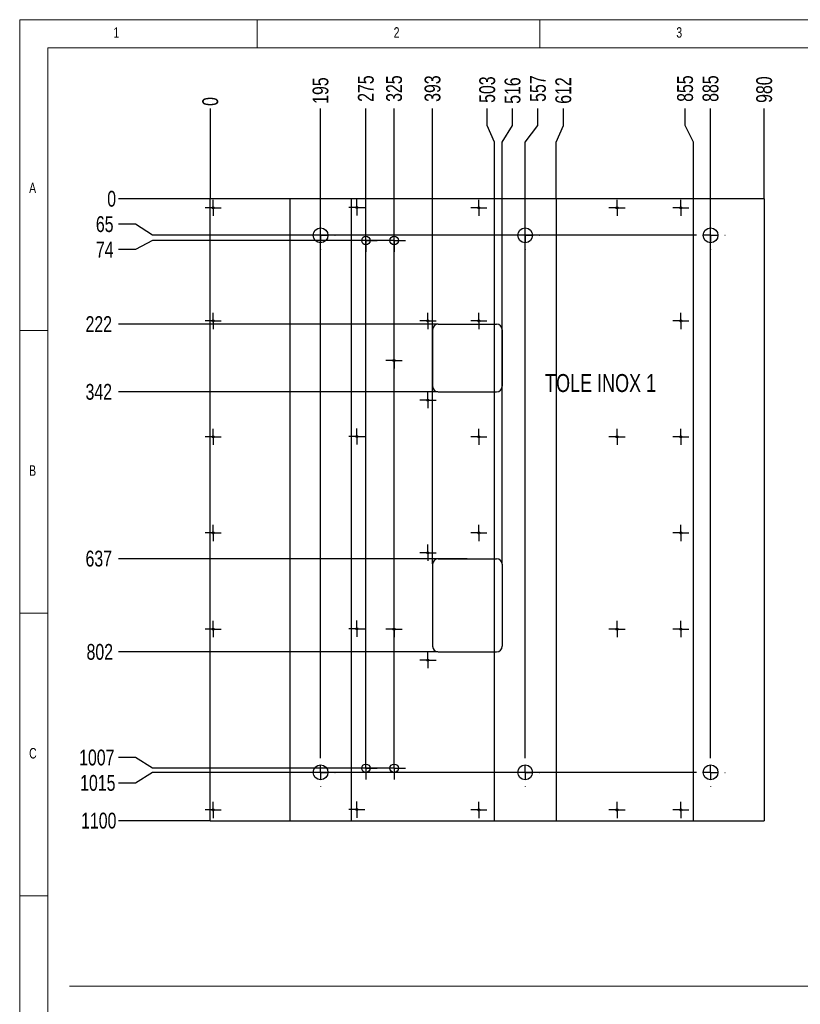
# Model space of a CAD drawing. Header units: millimetres. Extents: x 5 to 589, y 5 to 415.
# Tile 4 of 13: x 5 to 143, y 241 to 415. Entities that reach past the tile are written whole.
import ezdxf

# ---------------------------------------------------------------- set-up
doc = ezdxf.new("R2010")
doc.units = ezdxf.units.MM
doc.header["$PDSIZE"] = -1
doc.linetypes.add('CENTERX2', pattern=[20.32, 12.7, -2.54, 2.54, -2.54])
for name, color, linetype in [('COTES', 1, 'Continuous'), ('GRAVURES', 9, 'Continuous'), ('NOTES', 6, 'Continuous'), ('TRAIT-MIXTES', 3, 'CENTERX2')]:
    doc.layers.add(name, color=color, linetype=linetype)
doc.layers.add('TRAIT-FORT', color=4, linetype='Continuous', lineweight=25)
doc.styles.add('SLDTEXTSTYLE0', font='TXT', dxfattribs={"width": 0.75})
doc.dimstyles.new('SLDDIMSTYLE0', dxfattribs={"dimtxt": 2.8, "dimasz": 0.266667, "dimexe": 0, "dimexo": 0.0625, "dimgap": 0.7, "dimtad": 0, "dimtih": 1, "dimtoh": 1, "dimdec": 0, "dimlfac": 10, "dimrnd": 1e-09, "dimdsep": 46, "dimtxsty": 'SLDTEXTSTYLE0', "dimblk1": 'ORIGIN', "dimblk2": 'ORIGIN', "dimsah": 1, "dimcen": 0.09, "dimadec": 0, "dimazin": 2, "dimtfac": 1, "dimtdec": 0, "dimtofl": 0, "dimtmove": 0, "dimatfit": 3, "dimldrblk": 'ORIGIN', "dimfxl": 1, "dimfrac": 2, "dimtolj": 1, "dimtzin": 12, "dimarcsym": 0})
doc.dimstyles.new('SLDDIMSTYLE1', dxfattribs={"dimtxt": 2.8, "dimasz": 1.5, "dimexe": 0, "dimexo": 0.0625, "dimgap": 0.7, "dimtad": 0, "dimtih": 1, "dimtoh": 1, "dimdec": 0, "dimlfac": 10, "dimrnd": 1e-09, "dimzin": 12, "dimdsep": 46, "dimtxsty": 'SLDTEXTSTYLE0', "dimsah": 1, "dimcen": 0.09, "dimadec": 0, "dimazin": 3, "dimtfac": 1, "dimtdec": 0, "dimtofl": 0, "dimtmove": 0, "dimatfit": 3, "dimfxl": 1, "dimfrac": 2, "dimtolj": 1, "dimtzin": 12, "dimarcsym": 0})

# ---------------------------------------------------------------- blocks, each defined once
blk = doc.blocks.new('_D_66')
at = {"layer": 'COTES', "color": 0, "lineweight": -2, "transparency": 16777216}
blk.add_line((38.73, 383.37), (38.73, 399.31), dxfattribs=at)
at = {"layer": 'Defpoints', "color": 0, "transparency": 16777216}
for p in [(38.73, 399.31), (38.73, 383.31), (38.73, 383.31)]:
    blk.add_point(p, dxfattribs=at)
at = {"layer": 'COTES', "color": 0, "transparency": 16777216, "insert": (38.73, 400.53), "char_height": 2.8, "attachment_point": 5, "rotation": 90, "style": 'SLDTEXTSTYLE0'}
blk.add_mtext('\\A1;0', dxfattribs=at)
blk = doc.blocks.new('_Origin')
at = {"color": 0, "linetype": 'ByBlock', "lineweight": -2}
blk.add_line((0, 0), (-1, 0), dxfattribs=at)
blk.add_circle((0, 0), 0.5, dxfattribs=at)
blk = doc.blocks.new('_D_67')
at = {"layer": 'COTES', "color": 0, "lineweight": -2, "transparency": 16777216}
blk.add_line((58.23, 284.48), (58.23, 399.31), dxfattribs=at)
at = {"layer": 'Defpoints', "color": 0, "transparency": 16777216}
for p in [(58.23, 399.31), (38.73, 383.31), (58.23, 284.42)]:
    blk.add_point(p, dxfattribs=at)
at = {"layer": 'COTES', "color": 0, "transparency": 16777216, "insert": (58.23, 402.46), "char_height": 2.8, "attachment_point": 5, "rotation": 90, "style": 'SLDTEXTSTYLE0'}
blk.add_mtext('\\A1;195', dxfattribs=at)
blk = doc.blocks.new('_D_68')
at = {"layer": 'COTES', "color": 0, "lineweight": -2, "transparency": 16777216}
blk.add_line((66.25, 284.65), (66.25, 399.31), dxfattribs=at)
at = {"layer": 'Defpoints', "color": 0, "transparency": 16777216}
for p in [(66.25, 399.31), (38.73, 383.31), (66.25, 284.59)]:
    blk.add_point(p, dxfattribs=at)
at = {"layer": 'COTES', "color": 0, "transparency": 16777216, "insert": (66.25, 402.81), "char_height": 2.8, "attachment_point": 5, "rotation": 90, "style": 'SLDTEXTSTYLE0'}
blk.add_mtext('\\A1;275', dxfattribs=at)
blk = doc.blocks.new('_D_69')
at = {"layer": 'COTES', "color": 0, "lineweight": -2, "transparency": 16777216}
blk.add_line((71.25, 284.65), (71.25, 399.31), dxfattribs=at)
at = {"layer": 'Defpoints', "color": 0, "transparency": 16777216}
for p in [(71.25, 399.31), (38.73, 383.31), (71.25, 284.59)]:
    blk.add_point(p, dxfattribs=at)
at = {"layer": 'COTES', "color": 0, "transparency": 16777216, "insert": (71.25, 402.81), "char_height": 2.8, "attachment_point": 5, "rotation": 90, "style": 'SLDTEXTSTYLE0'}
blk.add_mtext('\\A1;325', dxfattribs=at)
blk = doc.blocks.new('_D_70')
at = {"layer": 'COTES', "color": 0, "lineweight": -2, "transparency": 16777216}
blk.add_line((78.05, 318.72), (78.05, 399.31), dxfattribs=at)
at = {"layer": 'Defpoints', "color": 0, "transparency": 16777216}
for p in [(78.05, 399.31), (38.73, 383.31), (78.05, 318.66)]:
    blk.add_point(p, dxfattribs=at)
at = {"layer": 'COTES', "color": 0, "transparency": 16777216, "insert": (78.05, 402.81), "char_height": 2.8, "attachment_point": 5, "rotation": 90, "style": 'SLDTEXTSTYLE0'}
blk.add_mtext('\\A1;393', dxfattribs=at)
blk = doc.blocks.new('_D_71')
at = {"layer": 'COTES', "color": 0, "lineweight": -2, "transparency": 16777216}
for p, q in [((87.73, 396.31), (87.73, 399.31)), ((89.03, 393.31), (87.73, 396.31)), ((89.03, 303.22), (89.03, 393.31))]:
    blk.add_line(p, q, dxfattribs=at)
at = {"layer": 'Defpoints', "color": 0, "transparency": 16777216}
for p in [(87.73, 399.31), (38.73, 383.31), (89.03, 303.16)]:
    blk.add_point(p, dxfattribs=at)
at = {"layer": 'COTES', "color": 0, "transparency": 16777216, "insert": (87.73, 402.63), "char_height": 2.8, "attachment_point": 5, "rotation": 90, "style": 'SLDTEXTSTYLE0'}
blk.add_mtext('\\A1;503', dxfattribs=at)
blk = doc.blocks.new('_D_72')
at = {"layer": 'COTES', "color": 0, "lineweight": -2, "transparency": 16777216}
for p, q in [((92.21, 396.31), (92.21, 399.31)), ((90.35, 393.31), (92.21, 396.31)), ((90.35, 318.72), (90.35, 393.31))]:
    blk.add_line(p, q, dxfattribs=at)
at = {"layer": 'Defpoints', "color": 0, "transparency": 16777216}
for p in [(92.21, 399.31), (38.73, 383.31), (90.35, 318.66)]:
    blk.add_point(p, dxfattribs=at)
at = {"layer": 'COTES', "color": 0, "transparency": 16777216, "insert": (92.21, 402.46), "char_height": 2.8, "attachment_point": 5, "rotation": 90, "style": 'SLDTEXTSTYLE0'}
blk.add_mtext('\\A1;516', dxfattribs=at)
blk = doc.blocks.new('_D_73')
at = {"layer": 'COTES', "color": 0, "lineweight": -2, "transparency": 16777216}
for p, q in [((96.7, 396.31), (96.7, 399.31)), ((94.43, 393.31), (96.7, 396.31)), ((94.43, 284.48), (94.43, 393.31))]:
    blk.add_line(p, q, dxfattribs=at)
at = {"layer": 'Defpoints', "color": 0, "transparency": 16777216}
for p in [(96.7, 399.31), (38.73, 383.31), (94.43, 284.42)]:
    blk.add_point(p, dxfattribs=at)
at = {"layer": 'COTES', "color": 0, "transparency": 16777216, "insert": (96.7, 402.81), "char_height": 2.8, "attachment_point": 5, "rotation": 90, "style": 'SLDTEXTSTYLE0'}
blk.add_mtext('\\A1;557', dxfattribs=at)
blk = doc.blocks.new('_D_74')
at = {"layer": 'COTES', "color": 0, "lineweight": -2, "transparency": 16777216}
for p, q in [((101.19, 396.31), (101.19, 399.31)), ((99.89, 393.31), (101.19, 396.31)), ((99.89, 383.37), (99.89, 393.31))]:
    blk.add_line(p, q, dxfattribs=at)
at = {"layer": 'Defpoints', "color": 0, "transparency": 16777216}
for p in [(101.19, 399.31), (38.73, 383.31), (99.89, 383.31)]:
    blk.add_point(p, dxfattribs=at)
at = {"layer": 'COTES', "color": 0, "transparency": 16777216, "insert": (101.19, 402.46), "char_height": 2.8, "attachment_point": 5, "rotation": 90, "style": 'SLDTEXTSTYLE0'}
blk.add_mtext('\\A1;612', dxfattribs=at)
blk = doc.blocks.new('_D_75')
at = {"layer": 'COTES', "color": 0, "lineweight": -2, "transparency": 16777216}
for p, q in [((122.74, 396.31), (122.74, 399.31)), ((124.23, 393.31), (122.74, 396.31)), ((124.23, 383.37), (124.23, 393.31))]:
    blk.add_line(p, q, dxfattribs=at)
at = {"layer": 'Defpoints', "color": 0, "transparency": 16777216}
for p in [(122.74, 399.31), (38.73, 383.31), (124.23, 383.31)]:
    blk.add_point(p, dxfattribs=at)
at = {"layer": 'COTES', "color": 0, "transparency": 16777216, "insert": (122.74, 402.81), "char_height": 2.8, "attachment_point": 5, "rotation": 90, "style": 'SLDTEXTSTYLE0'}
blk.add_mtext('\\A1;855', dxfattribs=at)
blk = doc.blocks.new('_D_76')
at = {"layer": 'COTES', "color": 0, "lineweight": -2, "transparency": 16777216}
blk.add_line((127.23, 284.48), (127.23, 399.31), dxfattribs=at)
at = {"layer": 'Defpoints', "color": 0, "transparency": 16777216}
for p in [(127.23, 399.31), (38.73, 383.31), (127.23, 284.42)]:
    blk.add_point(p, dxfattribs=at)
at = {"layer": 'COTES', "color": 0, "transparency": 16777216, "insert": (127.23, 402.81), "char_height": 2.8, "attachment_point": 5, "rotation": 90, "style": 'SLDTEXTSTYLE0'}
blk.add_mtext('\\A1;885', dxfattribs=at)
blk = doc.blocks.new('_D_77')
at = {"layer": 'COTES', "color": 0, "lineweight": -2, "transparency": 16777216}
blk.add_line((136.73, 383.37), (136.73, 399.31), dxfattribs=at)
at = {"layer": 'Defpoints', "color": 0, "transparency": 16777216}
for p in [(136.73, 399.31), (38.73, 383.31), (136.73, 383.31)]:
    blk.add_point(p, dxfattribs=at)
at = {"layer": 'COTES', "color": 0, "transparency": 16777216, "insert": (136.73, 402.63), "char_height": 2.8, "attachment_point": 5, "rotation": 90, "style": 'SLDTEXTSTYLE0'}
blk.add_mtext('\\A1;980', dxfattribs=at)
blk = doc.blocks.new('_D_78')
at = {"layer": 'COTES', "color": 0, "lineweight": -2, "transparency": 16777216}
blk.add_line((38.67, 383.31), (22.49, 383.31), dxfattribs=at)
at = {"layer": 'Defpoints', "color": 0, "transparency": 16777216}
for p in [(22.49, 383.31), (38.73, 383.31), (38.73, 383.31)]:
    blk.add_point(p, dxfattribs=at)
at = {"layer": 'COTES', "color": 0, "transparency": 16777216, "insert": (21.27, 383.31), "char_height": 2.8, "attachment_point": 5, "style": 'SLDTEXTSTYLE0'}
blk.add_mtext('\\A1;0', dxfattribs=at)
blk = doc.blocks.new('_D_79')
at = {"layer": 'COTES', "color": 0, "lineweight": -2, "transparency": 16777216}
for p, q in [((25.49, 378.82), (22.49, 378.82)), ((28.49, 376.86), (25.49, 378.82)), ((124.61, 376.86), (28.49, 376.86))]:
    blk.add_line(p, q, dxfattribs=at)
at = {"layer": 'Defpoints', "color": 0, "transparency": 16777216}
for p in [(38.73, 383.31), (22.49, 378.82), (124.67, 376.86)]:
    blk.add_point(p, dxfattribs=at)
at = {"layer": 'COTES', "color": 0, "transparency": 16777216, "insert": (20.04, 378.82), "char_height": 2.8, "attachment_point": 5, "style": 'SLDTEXTSTYLE0'}
blk.add_mtext('\\A1;65', dxfattribs=at)
blk = doc.blocks.new('_D_80')
at = {"layer": 'COTES', "color": 0, "lineweight": -2, "transparency": 16777216}
for p, q in [((28.49, 375.93), (25.49, 374.33)), ((69.19, 375.93), (28.49, 375.93)), ((25.49, 374.33), (22.49, 374.33))]:
    blk.add_line(p, q, dxfattribs=at)
at = {"layer": 'Defpoints', "color": 0, "transparency": 16777216}
for p in [(38.73, 383.31), (69.25, 375.93), (22.49, 374.33)]:
    blk.add_point(p, dxfattribs=at)
at = {"layer": 'COTES', "color": 0, "transparency": 16777216, "insert": (20.04, 374.33), "char_height": 2.8, "attachment_point": 5, "style": 'SLDTEXTSTYLE0'}
blk.add_mtext('\\A1;74', dxfattribs=at)
blk = doc.blocks.new('_D_81')
at = {"layer": 'COTES', "color": 0, "lineweight": -2, "transparency": 16777216}
blk.add_line((78.99, 361.16), (22.49, 361.16), dxfattribs=at)
at = {"layer": 'Defpoints', "color": 0, "transparency": 16777216}
for p in [(38.73, 383.31), (22.49, 361.16), (79.05, 361.16)]:
    blk.add_point(p, dxfattribs=at)
at = {"layer": 'COTES', "color": 0, "transparency": 16777216, "insert": (18.99, 361.16), "char_height": 2.8, "attachment_point": 5, "style": 'SLDTEXTSTYLE0'}
blk.add_mtext('\\A1;222', dxfattribs=at)
blk = doc.blocks.new('_D_82')
at = {"layer": 'COTES', "color": 0, "lineweight": -2, "transparency": 16777216}
blk.add_line((78.99, 349.16), (22.49, 349.16), dxfattribs=at)
at = {"layer": 'Defpoints', "color": 0, "transparency": 16777216}
for p in [(38.73, 383.31), (22.49, 349.16), (79.05, 349.16)]:
    blk.add_point(p, dxfattribs=at)
at = {"layer": 'COTES', "color": 0, "transparency": 16777216, "insert": (18.99, 349.16), "char_height": 2.8, "attachment_point": 5, "style": 'SLDTEXTSTYLE0'}
blk.add_mtext('\\A1;342', dxfattribs=at)
blk = doc.blocks.new('_D_83')
at = {"layer": 'COTES', "color": 0, "lineweight": -2, "transparency": 16777216}
blk.add_line((84.14, 319.66), (22.49, 319.66), dxfattribs=at)
at = {"layer": 'Defpoints', "color": 0, "transparency": 16777216}
for p in [(38.73, 383.31), (22.49, 319.66), (84.2, 319.66)]:
    blk.add_point(p, dxfattribs=at)
at = {"layer": 'COTES', "color": 0, "transparency": 16777216, "insert": (18.99, 319.66), "char_height": 2.8, "attachment_point": 5, "style": 'SLDTEXTSTYLE0'}
blk.add_mtext('\\A1;637', dxfattribs=at)
blk = doc.blocks.new('_D_84')
at = {"layer": 'COTES', "color": 0, "lineweight": -2, "transparency": 16777216}
blk.add_line((78.99, 303.16), (22.49, 303.16), dxfattribs=at)
at = {"layer": 'Defpoints', "color": 0, "transparency": 16777216}
for p in [(38.73, 383.31), (22.49, 303.16), (79.05, 303.16)]:
    blk.add_point(p, dxfattribs=at)
at = {"layer": 'COTES', "color": 0, "transparency": 16777216, "insert": (19.17, 303.16), "char_height": 2.8, "attachment_point": 5, "style": 'SLDTEXTSTYLE0'}
blk.add_mtext('\\A1;802', dxfattribs=at)
blk = doc.blocks.new('_D_85')
at = {"layer": 'COTES', "color": 0, "lineweight": -2, "transparency": 16777216}
for p, q in [((25.49, 284.47), (22.49, 284.47)), ((28.49, 282.59), (25.49, 284.47)), ((69.19, 282.59), (28.49, 282.59))]:
    blk.add_line(p, q, dxfattribs=at)
at = {"layer": 'Defpoints', "color": 0, "transparency": 16777216}
for p in [(38.73, 383.31), (22.49, 284.47), (69.25, 282.59)]:
    blk.add_point(p, dxfattribs=at)
at = {"layer": 'COTES', "color": 0, "transparency": 16777216, "insert": (18.64, 284.47), "char_height": 2.8, "attachment_point": 5, "style": 'SLDTEXTSTYLE0'}
blk.add_mtext('\\A1;1007', dxfattribs=at)
blk = doc.blocks.new('_D_86')
at = {"layer": 'COTES', "color": 0, "lineweight": -2, "transparency": 16777216}
for p, q in [((28.49, 281.86), (25.49, 279.98)), ((124.61, 281.86), (28.49, 281.86)), ((25.49, 279.98), (22.49, 279.98))]:
    blk.add_line(p, q, dxfattribs=at)
at = {"layer": 'Defpoints', "color": 0, "transparency": 16777216}
for p in [(38.73, 383.31), (124.67, 281.86), (22.49, 279.98)]:
    blk.add_point(p, dxfattribs=at)
at = {"layer": 'COTES', "color": 0, "transparency": 16777216, "insert": (18.82, 279.98), "char_height": 2.8, "attachment_point": 5, "style": 'SLDTEXTSTYLE0'}
blk.add_mtext('\\A1;1015', dxfattribs=at)
blk = doc.blocks.new('_D_87')
at = {"layer": 'COTES', "color": 0, "lineweight": -2, "transparency": 16777216}
blk.add_line((38.67, 273.31), (22.49, 273.31), dxfattribs=at)
at = {"layer": 'Defpoints', "color": 0, "transparency": 16777216}
for p in [(38.73, 383.31), (22.49, 273.31), (38.73, 273.31)]:
    blk.add_point(p, dxfattribs=at)
at = {"layer": 'COTES', "color": 0, "transparency": 16777216, "insert": (18.99, 273.31), "char_height": 2.8, "attachment_point": 5, "style": 'SLDTEXTSTYLE0'}
blk.add_mtext('\\A1;1100', dxfattribs=at)
blk = doc.blocks.new('SW_CENTERMARKSYMBOL_110')
at = {"layer": 'TRAIT-MIXTES', "color": 0}
for p, q in [((-1.25, 0), (-1.43, 0)), ((0, 0), (-1.25, 0)), ((0, 1.25), (0, 1.43)), ((0, 0), (0, 1.25)), ((0, 0), (0, -1.25)), ((0, 0), (1.25, 0)), ((1.25, 0), (1.43, 0)), ((0, -1.25), (0, -1.43))]:
    blk.add_line(p, q, dxfattribs=at)
blk = doc.blocks.new('SW_CENTERMARKSYMBOL_111')
at = {"layer": 'TRAIT-MIXTES', "color": 0}
for p, q in [((-1.25, 0), (-1.43, 0)), ((0, 0), (-1.25, 0)), ((0, 1.25), (0, 1.43)), ((0, 0), (0, 1.25)), ((0, 0), (0, -1.25)), ((0, 0), (1.25, 0)), ((1.25, 0), (1.43, 0)), ((0, -1.25), (0, -1.43))]:
    blk.add_line(p, q, dxfattribs=at)
blk = doc.blocks.new('SW_CENTERMARKSYMBOL_112')
at = {"layer": 'TRAIT-MIXTES', "color": 0}
for p, q in [((-1.25, 0), (-1.43, 0)), ((0, 0), (-1.25, 0)), ((0, 1.25), (0, 1.43)), ((0, 0), (0, 1.25)), ((0, 0), (0, -1.25)), ((0, 0), (1.25, 0)), ((1.25, 0), (1.43, 0)), ((0, -1.25), (0, -1.43))]:
    blk.add_line(p, q, dxfattribs=at)
blk = doc.blocks.new('SW_CENTERMARKSYMBOL_113')
at = {"layer": 'TRAIT-MIXTES', "color": 0}
for p, q in [((-1.25, 0), (-1.43, 0)), ((0, 0), (-1.25, 0)), ((0, 1.25), (0, 1.43)), ((0, 0), (0, 1.25)), ((0, 0), (0, -1.25)), ((0, 0), (1.25, 0)), ((1.25, 0), (1.43, 0)), ((0, -1.25), (0, -1.43))]:
    blk.add_line(p, q, dxfattribs=at)
blk = doc.blocks.new('SW_CENTERMARKSYMBOL_114')
at = {"layer": 'TRAIT-MIXTES', "color": 0}
for p, q in [((-1.25, 0), (-1.43, 0)), ((0, 0), (-1.25, 0)), ((0, 1.25), (0, 1.43)), ((0, 0), (0, 1.25)), ((0, 0), (0, -1.25)), ((0, 0), (1.25, 0)), ((1.25, 0), (1.43, 0)), ((0, -1.25), (0, -1.43))]:
    blk.add_line(p, q, dxfattribs=at)
blk = doc.blocks.new('SW_CENTERMARKSYMBOL_115')
at = {"layer": 'TRAIT-MIXTES', "color": 0}
for p, q in [((-1.25, 0), (-1.43, 0)), ((0, 0), (-1.25, 0)), ((0, 1.25), (0, 1.43)), ((0, 0), (0, 1.25)), ((0, 0), (0, -1.25)), ((0, 0), (1.25, 0)), ((1.25, 0), (1.43, 0)), ((0, -1.25), (0, -1.43))]:
    blk.add_line(p, q, dxfattribs=at)
blk = doc.blocks.new('SW_CENTERMARKSYMBOL_116')
at = {"layer": 'TRAIT-MIXTES', "color": 0}
for p, q in [((-1.25, 0), (-1.43, 0)), ((0, 0), (-1.25, 0)), ((0, 1.25), (0, 1.43)), ((0, 0), (0, 1.25)), ((0, 0), (0, -1.25)), ((0, 0), (1.25, 0)), ((1.25, 0), (1.43, 0)), ((0, -1.25), (0, -1.43))]:
    blk.add_line(p, q, dxfattribs=at)
blk = doc.blocks.new('SW_CENTERMARKSYMBOL_117')
at = {"layer": 'TRAIT-MIXTES', "color": 0}
for p, q in [((-1.25, 0), (-1.43, 0)), ((0, 0), (-1.25, 0)), ((0, 1.25), (0, 1.43)), ((0, 0), (0, 1.25)), ((0, 0), (0, -1.25)), ((0, 0), (1.25, 0)), ((1.25, 0), (1.43, 0)), ((0, -1.25), (0, -1.43))]:
    blk.add_line(p, q, dxfattribs=at)
blk = doc.blocks.new('SW_CENTERMARKSYMBOL_118')
at = {"layer": 'TRAIT-MIXTES', "color": 0}
for p, q in [((-1.25, 0), (-1.43, 0)), ((0, 0), (-1.25, 0)), ((0, 1.25), (0, 1.43)), ((0, 0), (0, 1.25)), ((0, 0), (0, -1.25)), ((0, 0), (1.25, 0)), ((1.25, 0), (1.43, 0)), ((0, -1.25), (0, -1.43))]:
    blk.add_line(p, q, dxfattribs=at)
blk = doc.blocks.new('SW_CENTERMARKSYMBOL_119')
at = {"layer": 'TRAIT-MIXTES', "color": 0}
for p, q in [((-1.25, 0), (-1.43, 0)), ((0, 0), (-1.25, 0)), ((0, 1.25), (0, 1.43)), ((0, 0), (0, 1.25)), ((0, 0), (0, -1.25)), ((0, 0), (1.25, 0)), ((1.25, 0), (1.43, 0)), ((0, -1.25), (0, -1.43))]:
    blk.add_line(p, q, dxfattribs=at)
blk = doc.blocks.new('SW_CENTERMARKSYMBOL_120')
at = {"layer": 'TRAIT-MIXTES', "color": 0}
for p, q in [((-1.25, 0), (-1.43, 0)), ((0, 0), (-1.25, 0)), ((0, 1.25), (0, 1.43)), ((0, 0), (0, 1.25)), ((0, 0), (0, -1.25)), ((0, 0), (1.25, 0)), ((1.25, 0), (1.43, 0)), ((0, -1.25), (0, -1.43))]:
    blk.add_line(p, q, dxfattribs=at)
blk = doc.blocks.new('SW_CENTERMARKSYMBOL_121')
at = {"layer": 'TRAIT-MIXTES', "color": 0}
for p, q in [((-1.25, 0), (-1.43, 0)), ((0, 0), (-1.25, 0)), ((0, 1.25), (0, 1.43)), ((0, 0), (0, 1.25)), ((0, 0), (0, -1.25)), ((0, 0), (1.25, 0)), ((1.25, 0), (1.43, 0)), ((0, -1.25), (0, -1.43))]:
    blk.add_line(p, q, dxfattribs=at)
blk = doc.blocks.new('SW_CENTERMARKSYMBOL_122')
at = {"layer": 'TRAIT-MIXTES', "color": 0}
for p, q in [((-1.25, 0), (-1.43, 0)), ((0, 0), (-1.25, 0)), ((0, 1.25), (0, 1.43)), ((0, 0), (0, 1.25)), ((0, 0), (0, -1.25)), ((0, 0), (1.25, 0)), ((1.25, 0), (1.43, 0)), ((0, -1.25), (0, -1.43))]:
    blk.add_line(p, q, dxfattribs=at)
blk = doc.blocks.new('SW_CENTERMARKSYMBOL_123')
at = {"layer": 'TRAIT-MIXTES', "color": 0}
for p, q in [((-1.25, 0), (-1.43, 0)), ((0, 0), (-1.25, 0)), ((0, 1.25), (0, 1.43)), ((0, 0), (0, 1.25)), ((0, 0), (0, -1.25)), ((0, 0), (1.25, 0)), ((1.25, 0), (1.43, 0)), ((0, -1.25), (0, -1.43))]:
    blk.add_line(p, q, dxfattribs=at)
blk = doc.blocks.new('SW_CENTERMARKSYMBOL_124')
at = {"layer": 'TRAIT-MIXTES', "color": 0}
for p, q in [((-1.25, 0), (-1.43, 0)), ((0, 0), (-1.25, 0)), ((0, 1.25), (0, 1.43)), ((0, 0), (0, 1.25)), ((0, 0), (0, -1.25)), ((0, 0), (1.25, 0)), ((1.25, 0), (1.43, 0)), ((0, -1.25), (0, -1.43))]:
    blk.add_line(p, q, dxfattribs=at)
blk = doc.blocks.new('SW_CENTERMARKSYMBOL_125')
at = {"layer": 'TRAIT-MIXTES', "color": 0}
for p, q in [((-1.25, 0), (-1.43, 0)), ((0, 0), (-1.25, 0)), ((0, 1.25), (0, 1.43)), ((0, 0), (0, 1.25)), ((0, 0), (0, -1.25)), ((0, 0), (1.25, 0)), ((1.25, 0), (1.43, 0)), ((0, -1.25), (0, -1.43))]:
    blk.add_line(p, q, dxfattribs=at)
blk = doc.blocks.new('SW_CENTERMARKSYMBOL_126')
at = {"layer": 'TRAIT-MIXTES', "color": 0}
for p, q in [((-1.25, 0), (-1.43, 0)), ((0, 0), (-1.25, 0)), ((0, 1.25), (0, 1.43)), ((0, 0), (0, 1.25)), ((0, 0), (0, -1.25)), ((0, 0), (1.25, 0)), ((1.25, 0), (1.43, 0)), ((0, -1.25), (0, -1.43))]:
    blk.add_line(p, q, dxfattribs=at)
blk = doc.blocks.new('SW_CENTERMARKSYMBOL_127')
at = {"layer": 'TRAIT-MIXTES', "color": 0}
for p, q in [((-1.25, 0), (-1.43, 0)), ((0, 0), (-1.25, 0)), ((0, 1.25), (0, 1.43)), ((0, 0), (0, 1.25)), ((0, 0), (0, -1.25)), ((0, 0), (1.25, 0)), ((1.25, 0), (1.43, 0)), ((0, -1.25), (0, -1.43))]:
    blk.add_line(p, q, dxfattribs=at)
blk = doc.blocks.new('SW_CENTERMARKSYMBOL_128')
at = {"layer": 'TRAIT-MIXTES', "color": 0}
for p, q in [((-1.25, 0), (-1.43, 0)), ((0, 0), (-1.25, 0)), ((0, 1.25), (0, 1.43)), ((0, 0), (0, 1.25)), ((0, 0), (0, -1.25)), ((0, 0), (1.25, 0)), ((1.25, 0), (1.43, 0)), ((0, -1.25), (0, -1.43))]:
    blk.add_line(p, q, dxfattribs=at)
blk = doc.blocks.new('SW_CENTERMARKSYMBOL_129')
at = {"layer": 'TRAIT-MIXTES', "color": 0}
for p, q in [((-1.25, 0), (-1.43, 0)), ((0, 0), (-1.25, 0)), ((0, 1.25), (0, 1.43)), ((0, 0), (0, 1.25)), ((0, 0), (0, -1.25)), ((0, 0), (1.25, 0)), ((1.25, 0), (1.43, 0)), ((0, -1.25), (0, -1.43))]:
    blk.add_line(p, q, dxfattribs=at)
blk = doc.blocks.new('SW_CENTERMARKSYMBOL_130')
at = {"layer": 'TRAIT-MIXTES', "color": 0}
for p, q in [((-1.25, 0), (-1.43, 0)), ((0, 0), (-1.25, 0)), ((0, 1.25), (0, 1.43)), ((0, 0), (0, 1.25)), ((0, 0), (0, -1.25)), ((0, 0), (1.25, 0)), ((1.25, 0), (1.43, 0)), ((0, -1.25), (0, -1.43))]:
    blk.add_line(p, q, dxfattribs=at)
blk = doc.blocks.new('SW_CENTERMARKSYMBOL_131')
at = {"layer": 'TRAIT-MIXTES', "color": 0}
for p, q in [((-1.25, 0), (-1.43, 0)), ((0, 0), (-1.25, 0)), ((0, 1.25), (0, 1.43)), ((0, 0), (0, 1.25)), ((0, 0), (0, -1.25)), ((0, 0), (1.25, 0)), ((1.25, 0), (1.43, 0)), ((0, -1.25), (0, -1.43))]:
    blk.add_line(p, q, dxfattribs=at)
blk = doc.blocks.new('SW_CENTERMARKSYMBOL_132')
at = {"layer": 'TRAIT-MIXTES', "color": 0}
for p, q in [((-1.25, 0), (-1.43, 0)), ((0, 0), (-1.25, 0)), ((0, 1.25), (0, 1.43)), ((0, 0), (0, 1.25)), ((0, 0), (0, -1.25)), ((0, 0), (1.25, 0)), ((1.25, 0), (1.43, 0)), ((0, -1.25), (0, -1.43))]:
    blk.add_line(p, q, dxfattribs=at)
blk = doc.blocks.new('SW_CENTERMARKSYMBOL_133')
at = {"layer": 'TRAIT-MIXTES', "color": 0}
for p, q in [((-1.25, 0), (-1.43, 0)), ((0, 0), (-1.25, 0)), ((0, 1.25), (0, 1.43)), ((0, 0), (0, 1.25)), ((0, 0), (0, -1.25)), ((0, 0), (1.25, 0)), ((1.25, 0), (1.43, 0)), ((0, -1.25), (0, -1.43))]:
    blk.add_line(p, q, dxfattribs=at)
blk = doc.blocks.new('SW_CENTERMARKSYMBOL_134')
at = {"layer": 'TRAIT-MIXTES', "color": 0}
for p, q in [((-1.25, 0), (-1.43, 0)), ((0, 0), (-1.25, 0)), ((0, 1.25), (0, 1.43)), ((0, 0), (0, 1.25)), ((0, 0), (0, -1.25)), ((0, 0), (1.25, 0)), ((1.25, 0), (1.43, 0)), ((0, -1.25), (0, -1.43))]:
    blk.add_line(p, q, dxfattribs=at)
blk = doc.blocks.new('SW_CENTERMARKSYMBOL_135')
at = {"layer": 'TRAIT-MIXTES', "color": 0}
for p, q in [((-1.25, 0), (-1.43, 0)), ((0, 0), (-1.25, 0)), ((0, 1.25), (0, 1.43)), ((0, 0), (0, 1.25)), ((0, 0), (0, -1.25)), ((0, 0), (1.25, 0)), ((1.25, 0), (1.43, 0)), ((0, -1.25), (0, -1.43))]:
    blk.add_line(p, q, dxfattribs=at)
blk = doc.blocks.new('SW_CENTERMARKSYMBOL_136')
at = {"layer": 'TRAIT-MIXTES', "color": 0}
for p, q in [((-1.25, 0), (-1.43, 0)), ((0, 0), (-1.25, 0)), ((0, 1.25), (0, 1.43)), ((0, 0), (0, 1.25)), ((0, 0), (0, -1.25)), ((0, 0), (1.25, 0)), ((1.25, 0), (1.43, 0)), ((0, -1.25), (0, -1.43))]:
    blk.add_line(p, q, dxfattribs=at)
blk = doc.blocks.new('SW_CENTERMARKSYMBOL_137')
at = {"layer": 'TRAIT-MIXTES', "color": 0}
for p, q in [((-1.25, 0), (-1.43, 0)), ((0, 0), (-1.25, 0)), ((0, 1.25), (0, 1.43)), ((0, 0), (0, 1.25)), ((0, 0), (0, -1.25)), ((0, 0), (1.25, 0)), ((1.25, 0), (1.43, 0)), ((0, -1.25), (0, -1.43))]:
    blk.add_line(p, q, dxfattribs=at)
blk = doc.blocks.new('SW_CENTERMARKSYMBOL_138')
at = {"layer": 'TRAIT-MIXTES', "color": 0}
for p, q in [((-1.25, 0), (-1.43, 0)), ((0, 0), (-1.25, 0)), ((0, 1.25), (0, 1.43)), ((0, 0), (0, 1.25)), ((0, 0), (0, -1.25)), ((0, 0), (1.25, 0)), ((1.25, 0), (1.43, 0)), ((0, -1.25), (0, -1.43))]:
    blk.add_line(p, q, dxfattribs=at)
blk = doc.blocks.new('SW_CENTERMARKSYMBOL_139')
at = {"layer": 'TRAIT-MIXTES', "color": 0}
for p, q in [((-1.25, 0), (-1.43, 0)), ((0, 0), (-1.25, 0)), ((0, 1.25), (0, 1.43)), ((0, 0), (0, 1.25)), ((0, 0), (0, -1.25)), ((0, 0), (1.25, 0)), ((1.25, 0), (1.43, 0)), ((0, -1.25), (0, -1.43))]:
    blk.add_line(p, q, dxfattribs=at)
blk = doc.blocks.new('SW_CENTERMARKSYMBOL_140')
at = {"layer": 'TRAIT-MIXTES', "color": 0}
for p, q in [((-1.25, 0), (-1.43, 0)), ((0, 0), (-1.25, 0)), ((0, 1.25), (0, 1.43)), ((0, 0), (0, 1.25)), ((0, 0), (0, -1.25)), ((0, 0), (1.25, 0)), ((1.25, 0), (1.43, 0)), ((0, -1.25), (0, -1.43))]:
    blk.add_line(p, q, dxfattribs=at)
blk = doc.blocks.new('SW_CENTERMARKSYMBOL_141')
at = {"layer": 'TRAIT-MIXTES', "color": 0}
for p, q in [((0, 1.25), (0, 2)), ((-1.25, 0), (-2, 0)), ((0, 0), (-1.25, 0)), ((0, 0), (0, 1.25)), ((0, 0), (0, -1.25)), ((0, 0), (1.25, 0)), ((1.25, 0), (2, 0)), ((0, -1.25), (0, -2))]:
    blk.add_line(p, q, dxfattribs=at)
blk = doc.blocks.new('SW_CENTERMARKSYMBOL_142')
at = {"layer": 'TRAIT-MIXTES', "color": 0}
for p, q in [((0, 1.25), (0, 2)), ((-1.25, 0), (-2, 0)), ((0, 0), (-1.25, 0)), ((0, 0), (0, 1.25)), ((0, 0), (0, -1.25)), ((0, 0), (1.25, 0)), ((1.25, 0), (2, 0)), ((0, -1.25), (0, -2))]:
    blk.add_line(p, q, dxfattribs=at)
blk = doc.blocks.new('SW_CENTERMARKSYMBOL_143')
at = {"layer": 'TRAIT-MIXTES', "color": 0}
for p, q in [((0, 2.5), (0, 2.56)), ((-2.5, 0), (-2.56, 0)), ((0, 0), (-1.25, 0)), ((0, 0), (0, 1.25)), ((0, 0), (0, -1.25)), ((0, 0), (1.25, 0)), ((2.5, 0), (2.56, 0)), ((0, -2.5), (0, -2.56))]:
    blk.add_line(p, q, dxfattribs=at)
blk = doc.blocks.new('SW_CENTERMARKSYMBOL_144')
at = {"layer": 'TRAIT-MIXTES', "color": 0}
for p, q in [((0, 1.25), (0, 2)), ((-1.25, 0), (-2, 0)), ((0, 0), (-1.25, 0)), ((0, 0), (0, 1.25)), ((0, 0), (0, -1.25)), ((0, 0), (1.25, 0)), ((1.25, 0), (2, 0)), ((0, -1.25), (0, -2))]:
    blk.add_line(p, q, dxfattribs=at)
blk = doc.blocks.new('SW_CENTERMARKSYMBOL_145')
at = {"layer": 'TRAIT-MIXTES', "color": 0}
for p, q in [((0, 2.5), (0, 2.56)), ((-2.5, 0), (-2.56, 0)), ((0, 0), (-1.25, 0)), ((0, 0), (0, 1.25)), ((0, 0), (0, -1.25)), ((0, 0), (1.25, 0)), ((2.5, 0), (2.56, 0)), ((0, -2.5), (0, -2.56))]:
    blk.add_line(p, q, dxfattribs=at)
blk = doc.blocks.new('SW_CENTERMARKSYMBOL_146')
at = {"layer": 'TRAIT-MIXTES', "color": 0}
for p, q in [((0, 1.25), (0, 2)), ((-1.25, 0), (-2, 0)), ((0, 0), (-1.25, 0)), ((0, 0), (0, 1.25)), ((0, 0), (0, -1.25)), ((0, 0), (1.25, 0)), ((1.25, 0), (2, 0)), ((0, -1.25), (0, -2))]:
    blk.add_line(p, q, dxfattribs=at)
blk = doc.blocks.new('SW_CENTERMARKSYMBOL_147')
at = {"layer": 'TRAIT-MIXTES', "color": 0}
for p, q in [((0, 2.5), (0, 2.56)), ((-2.5, 0), (-2.56, 0)), ((0, 0), (-1.25, 0)), ((0, 0), (0, 1.25)), ((0, 0), (0, -1.25)), ((0, 0), (1.25, 0)), ((2.5, 0), (2.56, 0)), ((0, -2.5), (0, -2.56))]:
    blk.add_line(p, q, dxfattribs=at)
blk = doc.blocks.new('SW_CENTERMARKSYMBOL_148')
at = {"layer": 'TRAIT-MIXTES', "color": 0}
for p, q in [((0, 2.5), (0, 2.56)), ((-2.5, 0), (-2.56, 0)), ((0, 0), (-1.25, 0)), ((0, 0), (0, 1.25)), ((0, 0), (0, -1.25)), ((0, 0), (1.25, 0)), ((2.5, 0), (2.56, 0)), ((0, -2.5), (0, -2.56))]:
    blk.add_line(p, q, dxfattribs=at)
blk = doc.blocks.new('SW_CENTERMARKSYMBOL_149')
at = {"layer": 'TRAIT-MIXTES', "color": 0}
for p, q in [((0, 2.5), (0, 2.56)), ((-2.5, 0), (-2.56, 0)), ((0, 0), (-1.25, 0)), ((0, 0), (0, 1.25)), ((0, 0), (0, -1.25)), ((0, 0), (1.25, 0)), ((2.5, 0), (2.56, 0)), ((0, -2.5), (0, -2.56))]:
    blk.add_line(p, q, dxfattribs=at)
blk = doc.blocks.new('SW_CENTERMARKSYMBOL_150')
at = {"layer": 'TRAIT-MIXTES', "color": 0}
for p, q in [((0, 2.5), (0, 2.56)), ((-2.5, 0), (-2.56, 0)), ((0, 0), (-1.25, 0)), ((0, 0), (0, 1.25)), ((0, 0), (0, -1.25)), ((0, 0), (1.25, 0)), ((2.5, 0), (2.56, 0)), ((0, -2.5), (0, -2.56))]:
    blk.add_line(p, q, dxfattribs=at)

msp = doc.modelspace()

# ---------------------------------------------------------------- linework, layer by layer
at = {"lineweight": 18}
for p, q in [((589, 415), (5, 415)), ((5, 415), (5, 5)), ((47, 410), (47, 415)), ((97, 415), (97, 410)), ((584, 410), (10, 410)), ((10, 410), (10, 10)), ((10, 360), (5, 360)), ((5, 310), (10, 310)), ((10, 260), (5, 260)), ((13.792, 244.06), (579.436, 244.06))]:
    msp.add_line(p, q, dxfattribs=at)
at = {"layer": 'GRAVURES', "lineweight": 25}
for p, q in [((52.853, 273.31), (52.853, 383.31)), ((63.668, 383.31), (63.668, 273.31)), ((89.03, 361.16), (89.03, 383.31)), ((99.888, 383.31), (99.888, 273.31)), ((124.229, 273.31), (124.229, 383.31)), ((89.03, 319.66), (89.03, 349.16)), ((89.03, 273.31), (89.03, 303.16))]:
    msp.add_line(p, q, dxfattribs=at)
for centre in [(58.229, 376.86), (94.429, 376.86), (127.229, 376.86), (58.229, 281.86), (94.429, 281.86), (127.229, 281.86)]:
    msp.add_circle(centre, 1.31, dxfattribs=at)
at = {"layer": 'TRAIT-FORT', "lineweight": 25}
for p, q in [((38.729, 273.31), (38.729, 383.31)), ((52.853, 383.31), (38.729, 383.31)), ((63.668, 383.31), (52.853, 383.31)), ((89.03, 383.31), (63.668, 383.31)), ((99.888, 383.31), (89.03, 383.31)), ((124.229, 383.31), (99.888, 383.31)), ((136.729, 383.31), (124.229, 383.31)), ((136.729, 383.31), (136.729, 273.31)), ((79.054, 361.16), (89.03, 361.16)), ((89.03, 361.16), (89.354, 361.16)), ((78.054, 360.16), (78.054, 350.16)), ((90.354, 360.16), (90.354, 350.16)), ((79.054, 349.16), (89.03, 349.16)), ((89.03, 349.16), (89.354, 349.16)), ((79.054, 319.66), (89.03, 319.66)), ((89.03, 319.66), (89.354, 319.66)), ((78.054, 318.66), (78.054, 304.16)), ((90.354, 318.66), (90.354, 304.16)), ((79.054, 303.16), (89.03, 303.16)), ((89.03, 303.16), (89.354, 303.16)), ((38.729, 273.31), (52.853, 273.31)), ((52.853, 273.31), (63.668, 273.31)), ((63.668, 273.31), (89.03, 273.31)), ((89.03, 273.31), (99.888, 273.31)), ((99.888, 273.31), (124.229, 273.31)), ((124.229, 273.31), (136.729, 273.31))]:
    msp.add_line(p, q, dxfattribs=at)
for centre, radius in [((39.229, 381.71), 0.18), ((64.649, 381.775), 0.18), ((86.229, 381.71), 0.18), ((110.679, 381.71), 0.18), ((121.979, 381.71), 0.18), ((66.254, 375.93), 0.75), ((71.254, 375.93), 0.75), ((39.229, 361.71), 0.18), ((77.229, 361.71), 0.18), ((86.229, 361.71), 0.18), ((121.979, 361.71), 0.18), ((71.229, 354.71), 0.18), ((77.229, 347.71), 0.18), ((39.229, 341.21), 0.18), ((64.649, 341.275), 0.18), ((86.229, 341.21), 0.18), ((110.679, 341.21), 0.18), ((121.979, 341.21), 0.18), ((39.229, 324.21), 0.18), ((86.229, 324.21), 0.18), ((121.979, 324.21), 0.18), ((77.229, 320.71), 0.18), ((39.229, 307.21), 0.18), ((64.649, 307.275), 0.18), ((71.229, 307.21), 0.18), ((110.679, 307.21), 0.18), ((121.979, 307.21), 0.18), ((77.229, 301.71), 0.18), ((66.254, 282.59), 0.75), ((71.254, 282.59), 0.75), ((39.229, 275.21), 0.18), ((64.649, 275.275), 0.18), ((86.229, 275.21), 0.18), ((110.679, 275.21), 0.18), ((121.979, 275.21), 0.18)]:
    msp.add_circle(centre, radius, dxfattribs=at)
for centre, start, end in [((79.054, 360.16), 90, 180), ((89.354, 360.16), 0, 90), ((79.054, 350.16), 180, 270), ((89.354, 350.16), 270, 0), ((79.054, 318.66), 90, 180), ((89.354, 318.66), 0, 90), ((79.054, 304.16), 180, 270), ((89.354, 304.16), 270, 0)]:
    msp.add_arc(centre, 1, start, end, dxfattribs=at)

# ---------------------------------------------------------------- block references
at = {"layer": 'TRAIT-MIXTES', "color": 3}
for name, p in [('SW_CENTERMARKSYMBOL_127', (64.649, 381.775)), ('SW_CENTERMARKSYMBOL_140', (39.229, 381.71)), ('SW_CENTERMARKSYMBOL_128', (86.229, 381.71)), ('SW_CENTERMARKSYMBOL_129', (110.679, 381.71)), ('SW_CENTERMARKSYMBOL_130', (121.979, 381.71)), ('SW_CENTERMARKSYMBOL_145', (58.229, 376.86)), ('SW_CENTERMARKSYMBOL_147', (94.429, 376.86)), ('SW_CENTERMARKSYMBOL_148', (127.229, 376.86)), ('SW_CENTERMARKSYMBOL_144', (66.254, 375.93)), ('SW_CENTERMARKSYMBOL_146', (71.254, 375.93)), ('SW_CENTERMARKSYMBOL_121', (39.229, 361.71)), ('SW_CENTERMARKSYMBOL_115', (77.229, 361.71)), ('SW_CENTERMARKSYMBOL_120', (86.229, 361.71)), ('SW_CENTERMARKSYMBOL_119', (121.979, 361.71)), ('SW_CENTERMARKSYMBOL_110', (71.229, 354.71)), ('SW_CENTERMARKSYMBOL_114', (77.229, 347.71)), ('SW_CENTERMARKSYMBOL_139', (39.229, 341.21)), ('SW_CENTERMARKSYMBOL_126', (64.649, 341.275)), ('SW_CENTERMARKSYMBOL_122', (86.229, 341.21)), ('SW_CENTERMARKSYMBOL_123', (110.679, 341.21)), ('SW_CENTERMARKSYMBOL_131', (121.979, 341.21)), ('SW_CENTERMARKSYMBOL_116', (39.229, 324.21)), ('SW_CENTERMARKSYMBOL_117', (86.229, 324.21)), ('SW_CENTERMARKSYMBOL_118', (121.979, 324.21)), ('SW_CENTERMARKSYMBOL_113', (77.229, 320.71)), ('SW_CENTERMARKSYMBOL_138', (39.229, 307.21)), ('SW_CENTERMARKSYMBOL_125', (64.649, 307.275)), ('SW_CENTERMARKSYMBOL_111', (71.229, 307.21)), ('SW_CENTERMARKSYMBOL_124', (110.679, 307.21)), ('SW_CENTERMARKSYMBOL_132', (121.979, 307.21)), ('SW_CENTERMARKSYMBOL_112', (77.229, 301.71)), ('SW_CENTERMARKSYMBOL_143', (58.229, 281.86)), ('SW_CENTERMARKSYMBOL_142', (66.254, 282.59)), ('SW_CENTERMARKSYMBOL_141', (71.254, 282.59)), ('SW_CENTERMARKSYMBOL_150', (94.429, 281.86)), ('SW_CENTERMARKSYMBOL_149', (127.229, 281.86)), ('SW_CENTERMARKSYMBOL_137', (39.229, 275.21)), ('SW_CENTERMARKSYMBOL_136', (64.649, 275.275)), ('SW_CENTERMARKSYMBOL_135', (86.229, 275.21)), ('SW_CENTERMARKSYMBOL_134', (110.679, 275.21)), ('SW_CENTERMARKSYMBOL_133', (121.979, 275.21))]:
    msp.add_blockref(name, p, dxfattribs=at)

# ---------------------------------------------------------------- texts
at = {"layer": 'NOTES', "attachment_point": 1, "style": 'SLDTEXTSTYLE0'}
for s, insert, char_height in [('1', (21.583, 413.668), 1.852), ('2', (71.167, 413.668), 1.852), ('3', (121.167, 413.668), 1.852), ('A', (6.667, 386.168), 1.852), ('TOLE INOX 1', (97.951, 352.317), 3.175), ('B', (6.667, 336.168), 1.852), ('C', (6.667, 286.168), 1.852)]:
    msp.add_mtext(s, dxfattribs=dict(at, insert=insert, char_height=char_height))

# ---------------------------------------------------------------- dimensions: what is measured, and where the dimension line sits
at = {"layer": 'COTES'}
for feature_location, offset, dtype, origin, dimstyle, picture, middle in [((66.254, 284.59), (0, 114.72), 1, (38.729, 383.31), 'SLDDIMSTYLE1', '_D_68', (66.254, 402.81)), ((71.254, 284.59), (0, 114.72), 1, (38.729, 383.31), 'SLDDIMSTYLE1', '_D_69', (71.254, 402.81)), ((78.054, 318.66), (0, 80.65), 1, (38.729, 383.31), 'SLDDIMSTYLE1', '_D_70', (78.054, 402.81)), ((94.429, 284.42), (2.275, 114.89), 1, (38.729, 383.31), 'SLDDIMSTYLE1', '_D_73', (96.704, 402.81)), ((124.229, 383.31), (-1.489, 16), 1, (38.729, 383.31), 'SLDDIMSTYLE1', '_D_75', (122.739, 402.81)), ((127.229, 284.42), (0, 114.89), 1, (38.729, 383.31), 'SLDDIMSTYLE1', '_D_76', (127.229, 402.81)), ((89.03, 303.16), (-1.305, 96.15), 1, (38.729, 383.31), 'SLDDIMSTYLE1', '_D_71', (87.725, 402.635)), ((136.729, 383.31), (0, 16), 1, (38.729, 383.31), 'SLDDIMSTYLE1', '_D_77', (136.729, 402.635)), ((58.229, 284.42), (0, 114.89), 1, (38.729, 383.31), 'SLDDIMSTYLE1', '_D_67', (58.229, 402.46)), ((90.354, 318.66), (1.861, 80.65), 1, (38.729, 383.31), 'SLDDIMSTYLE1', '_D_72', (92.215, 402.46)), ((99.888, 383.31), (1.305, 16), 1, (38.729, 383.31), 'SLDDIMSTYLE1', '_D_74', (101.194, 402.46)), ((38.728536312, 383.309514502), (0, 16), 1, (38.728536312, 383.309514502), 'SLDDIMSTYLE0', '_D_66', (38.728536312, 400.534514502)), ((38.728536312, 383.309514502), (-16.233929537, 0), 0, (38.728536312, 383.309514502), 'SLDDIMSTYLE0', '_D_78', (21.269606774, 383.309514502)), ((69.254, 282.59), (-46.759, 1.88), 0, (38.729, 383.31), 'SLDDIMSTYLE1', '_D_85', (18.645, 284.469)), ((124.66888393, 281.859514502), (-102.174277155, -1.879725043), 0, (38.728536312, 383.309514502), 'SLDDIMSTYLE1', '_D_86', (18.819606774, 279.979789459)), ((38.729, 273.31), (-16.234, 0), 0, (38.729, 383.31), 'SLDDIMSTYLE1', '_D_87', (18.995, 273.31)), ((79.053536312, 361.159514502), (-56.558929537, 0), 0, (38.728536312, 383.309514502), 'SLDDIMSTYLE1', '_D_81', (18.994606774, 361.159514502)), ((79.053536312, 349.159514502), (-56.558929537, 0), 0, (38.728536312, 383.309514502), 'SLDDIMSTYLE1', '_D_82', (18.994606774, 349.159514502)), ((84.203536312, 319.659514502), (-61.708929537, 0), 0, (38.728536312, 383.309514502), 'SLDDIMSTYLE1', '_D_83', (18.994606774, 319.659514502)), ((79.053536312, 303.159514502), (-56.558929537, 0), 0, (38.728536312, 383.309514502), 'SLDDIMSTYLE1', '_D_84', (19.169606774, 303.159514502)), ((124.66888393, 376.859514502), (-102.174277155, 1.960549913), 0, (38.728536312, 383.309514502), 'SLDDIMSTYLE1', '_D_79', (20.044606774, 378.820064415)), ((69.254, 375.93), (-46.759, -1.599), 0, (38.729, 383.31), 'SLDDIMSTYLE1', '_D_80', (20.045, 374.331))]:
    dim = msp.add_ordinate_dim(feature_location=feature_location, offset=offset, dtype=dtype, origin=origin, dimstyle=dimstyle, dxfattribs=at)
    dim.commit()
    dim.dimension.update_dxf_attribs({"geometry": picture, "text_midpoint": middle})

doc.saveas('drawing.dxf')
